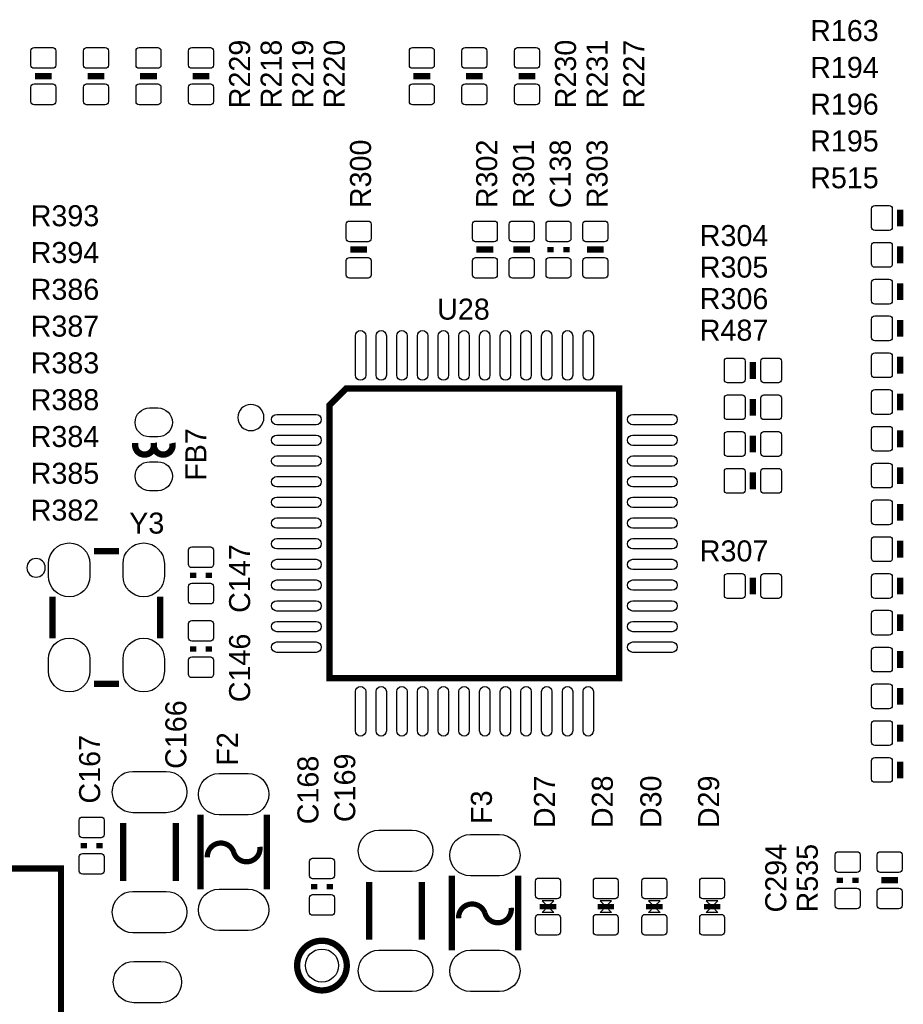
# Model space of a CAD drawing. Extents: x -5 to 175, y -1 to 134.
# Tile 13 of 19: x 115 to 136, y 18 to 42. Entities that reach past the tile are written whole.
import ezdxf

# ---------------------------------------------------------------- set-up
doc = ezdxf.new("R2010")
doc.units = 0
for name, color, linetype in [('PG_SILKSCREEN_TOP', 7, 'CONTINUOUS'), ('PIN_TOP', 12, 'CONTINUOUS'), ('RD_SILKSCREEN_TOP', 7, 'CONTINUOUS')]:
    doc.layers.add(name, color=color, linetype=linetype)

msp = doc.modelspace()

# ---------------------------------------------------------------- linework, layer by layer
at = {"layer": 'PG_SILKSCREEN_TOP'}
for points, const_width in [([(115.6462, 40.64), (115.2398, 40.64)], 0.1524), ([(116.9162, 40.64), (116.5098, 40.64)], 0.1524), ([(118.1862, 40.64), (117.7798, 40.64)], 0.1524), ([(119.4562, 40.64), (119.0498, 40.64)], 0.1524), ([(124.7902, 40.64), (124.3838, 40.64)], 0.1524), ([(126.0602, 40.64), (125.6538, 40.64)], 0.1524), ([(127.3302, 40.64), (126.9238, 40.64)], 0.1524), ([(136.144, 37.0078), (136.144, 37.4142)], 0.1524), ([(122.8598, 36.449), (123.2662, 36.449)], 0.1524), ([(126.3142, 36.449), (125.9078, 36.449)], 0.1524), ([(126.7968, 36.449), (127.2032, 36.449)], 0.1524), ([(127.6985, 36.5125), (127.6985, 36.3855)], 0.1524), ([(128.0795, 36.3855), (128.0795, 36.5125)], 0.1524), ([(128.9812, 36.449), (128.5748, 36.449)], 0.1524), ([(136.144, 36.1188), (136.144, 36.5252)], 0.1524), ([(136.144, 35.2298), (136.144, 35.6362)], 0.1524), ([(136.144, 34.3408), (136.144, 34.7472)], 0.1524), ([(132.588, 33.7312), (132.588, 33.3248)], 0.1524), ([(136.144, 33.4518), (136.144, 33.8582)], 0.1524), ([(122.75693, 33.09112), (122.35688, 32.69107), (122.35688, 26.09088), (129.35712, 26.09088), (129.35712, 33.09112), (122.75693, 33.09112)], 0.1524), ([(132.588, 32.8422), (132.588, 32.4358)], 0.1524), ([(136.144, 32.5628), (136.144, 32.9692)], 0.1524), ([(136.144, 31.6738), (136.144, 32.0802)], 0.1524), ([(132.588, 31.9532), (132.588, 31.5468)], 0.1524), ([(136.144, 30.7848), (136.144, 31.1912)], 0.1524), ([(132.588, 31.0642), (132.588, 30.6578)], 0.1524), ([(136.144, 29.8958), (136.144, 30.3022)], 0.1524), ([(136.144, 29.0068), (136.144, 29.4132)], 0.1524), ([(116.667026, 29.158946), (117.266974, 29.158946)], 0.1524), ([(119.0625, 28.6385), (119.0625, 28.5115)], 0.1524), ([(119.4435, 28.5115), (119.4435, 28.6385)], 0.1524), ([(132.588, 28.1178), (132.588, 28.5242)], 0.1524), ([(136.144, 28.1178), (136.144, 28.5242)], 0.1524), ([(115.667028, 28.058872), (115.667028, 27.059128)], 0.1524), ([(118.266972, 28.058872), (118.266972, 27.059128)], 0.1524), ([(136.144, 27.2288), (136.144, 27.6352)], 0.1524), ([(119.0625, 26.8605), (119.0625, 26.7335)], 0.1524), ([(119.4435, 26.7335), (119.4435, 26.8605)], 0.1524), ([(136.144, 26.3398), (136.144, 26.7462)], 0.1524), ([(116.667026, 25.959054), (117.266974, 25.959054)], 0.1524), ([(136.144, 25.4508), (136.144, 25.8572)], 0.1524), ([(136.144, 24.5618), (136.144, 24.9682)], 0.1524), ([(136.144, 24.0792), (136.144, 23.6728)], 0.1524), ([(119.2403, 20.991322), (119.2403, 22.791166)], 0.1524), ([(120.8405, 20.991322), (120.8405, 22.791166)], 0.1524), ([(117.3734, 21.192744), (117.3734, 22.589744)], 0.1524), ([(118.6434, 21.192744), (118.6434, 22.589744)], 0.1524), ([(116.4209, 22.1107), (116.4209, 21.9837)], 0.1524), ([(116.8019, 21.9837), (116.8019, 22.1107)], 0.1524), ([(99.269042, 21.495004), (99.269042, -0.724916), (115.868958, -0.724916), (115.868958, 21.495004), (99.269042, 21.495004)], 0.1524), ([(121.9835, 21.116544), (121.9835, 20.989544)], 0.1524), ([(122.3645, 20.989544), (122.3645, 21.116544)], 0.1524), ([(123.317, 19.77263), (123.317, 21.16963)], 0.1524), ([(124.587, 19.77263), (124.587, 21.16963)], 0.1524), ([(125.3109, 19.518122), (125.3109, 21.317966)], 0.1524), ([(126.9111, 19.518122), (126.9111, 21.317966)], 0.1524), ([(134.6835, 21.2725), (134.6835, 21.1455)], 0.1524), ([(135.0645, 21.1455), (135.0645, 21.2725)], 0.1524), ([(135.6868, 21.209), (136.0932, 21.209)], 0.1524), ([(127.834898, 20.574), (127.435102, 20.574)], 0.130048), ([(129.231898, 20.574), (128.832102, 20.574)], 0.130048), ([(130.4036, 20.574), (130.003804, 20.574)], 0.130048), ([(131.8006, 20.574), (131.400804, 20.574)], 0.130048)]:
    msp.add_lwpolyline(points, dxfattribs=dict(at, const_width=const_width))
for points in [[(120.77319, 32.391096, 1), (120.140832, 32.390893, 1)], [(115.490498, 28.758896, 1), (115.043502, 28.759104, 1)]]:
    msp.add_lwpolyline(points, format="xyb", close=True, dxfattribs=at)
for points, const_width in [([(117.659912, 31.77794), (117.659912, 31.723076, 1.11689), (118.11, 31.773114)], 0.1524), ([(118.11, 31.77794), (118.11, 31.723076, 1.116858), (118.560088, 31.773114)], 0.1524), ([(120.6754, 22.018244, -0.920255), (120.0404, 21.891244, 0.866233), (119.4054, 21.764244)], 0.127), ([(126.746, 20.545044, -0.920255), (126.111, 20.418044, 0.866233), (125.476, 20.291044)], 0.127), ([(122.773948, 19.148044, 1), (121.574052, 19.148044, 1), (122.773948, 19.148044)], 0.1524)]:
    msp.add_lwpolyline(points, format="xyb", dxfattribs=dict(at, const_width=const_width))
for points in [[(127.635, 20.574), (127.774954, 20.713954), (127.495046, 20.713954)], [(129.032, 20.574), (129.171954, 20.713954), (128.892046, 20.713954)], [(130.203702, 20.574), (130.343656, 20.713954), (130.063748, 20.713954)], [(131.600702, 20.574), (131.740656, 20.713954), (131.460748, 20.713954)], [(127.635, 20.574), (127.774954, 20.434046), (127.495046, 20.434046)], [(129.032, 20.574), (129.171954, 20.434046), (128.892046, 20.434046)], [(130.203702, 20.574), (130.343656, 20.434046), (130.063748, 20.434046)], [(131.600702, 20.574), (131.740656, 20.434046), (131.460748, 20.434046)]]:
    msp.add_lwpolyline(points, close=True, dxfattribs=at)
at = {"layer": 'PIN_TOP'}
for points in [[(115.742974, 41.254934), (115.742974, 40.904922, -0.415686), (115.668044, 40.829992), (115.217956, 40.829992, -0.415686), (115.143026, 40.904922), (115.143026, 41.254934, -0.415686), (115.217956, 41.329864), (115.668044, 41.329864, -0.415686)], [(117.012974, 41.254934), (117.012974, 40.904922, -0.415686), (116.938044, 40.829992), (116.487956, 40.829992, -0.415686), (116.413026, 40.904922), (116.413026, 41.254934, -0.415686), (116.487956, 41.329864), (116.938044, 41.329864, -0.415686)], [(118.282974, 41.254934), (118.282974, 40.904922, -0.415686), (118.208044, 40.829992), (117.757956, 40.829992, -0.415686), (117.683026, 40.904922), (117.683026, 41.254934, -0.415686), (117.757956, 41.329864), (118.208044, 41.329864, -0.415686)], [(119.552974, 41.254934), (119.552974, 40.904922, -0.415686), (119.478044, 40.829992), (119.027956, 40.829992, -0.415686), (118.953026, 40.904922), (118.953026, 41.254934, -0.415686), (119.027956, 41.329864), (119.478044, 41.329864, -0.415686)], [(124.886974, 41.254934), (124.886974, 40.904922, -0.415686), (124.812044, 40.829992), (124.361956, 40.829992, -0.415686), (124.287026, 40.904922), (124.287026, 41.254934, -0.415686), (124.361956, 41.329864), (124.812044, 41.329864, -0.415686)], [(126.156974, 41.254934), (126.156974, 40.904922, -0.415686), (126.082044, 40.829992), (125.631956, 40.829992, -0.415686), (125.557026, 40.904922), (125.557026, 41.254934, -0.415686), (125.631956, 41.329864), (126.082044, 41.329864, -0.415686)], [(127.426974, 41.254934), (127.426974, 40.904922, -0.415686), (127.352044, 40.829992), (126.901956, 40.829992, -0.415686), (126.827026, 40.904922), (126.827026, 41.254934, -0.415686), (126.901956, 41.329864), (127.352044, 41.329864, -0.415686)], [(115.742974, 40.375078), (115.742974, 40.025066, -0.415686), (115.668044, 39.950136), (115.217956, 39.950136, -0.415686), (115.143026, 40.025066), (115.143026, 40.375078, -0.415686), (115.217956, 40.450008), (115.668044, 40.450008, -0.415686)], [(117.012974, 40.375078), (117.012974, 40.025066, -0.415686), (116.938044, 39.950136), (116.487956, 39.950136, -0.415686), (116.413026, 40.025066), (116.413026, 40.375078, -0.415686), (116.487956, 40.450008), (116.938044, 40.450008, -0.415686)], [(118.282974, 40.375078), (118.282974, 40.025066, -0.415686), (118.208044, 39.950136), (117.757956, 39.950136, -0.415686), (117.683026, 40.025066), (117.683026, 40.375078, -0.415686), (117.757956, 40.450008), (118.208044, 40.450008, -0.415686)], [(119.552974, 40.375078), (119.552974, 40.025066, -0.415686), (119.478044, 39.950136), (119.027956, 39.950136, -0.415686), (118.953026, 40.025066), (118.953026, 40.375078, -0.415686), (119.027956, 40.450008), (119.478044, 40.450008, -0.415686)], [(124.886974, 40.375078), (124.886974, 40.025066, -0.415686), (124.812044, 39.950136), (124.361956, 39.950136, -0.415686), (124.287026, 40.025066), (124.287026, 40.375078, -0.415686), (124.361956, 40.450008), (124.812044, 40.450008, -0.415686)], [(126.156974, 40.375078), (126.156974, 40.025066, -0.415686), (126.082044, 39.950136), (125.631956, 39.950136, -0.415686), (125.557026, 40.025066), (125.557026, 40.375078, -0.415686), (125.631956, 40.450008), (126.082044, 40.450008, -0.415686)], [(127.426974, 40.375078), (127.426974, 40.025066, -0.415686), (127.352044, 39.950136), (126.901956, 39.950136, -0.415686), (126.827026, 40.025066), (126.827026, 40.375078, -0.415686), (126.901956, 40.450008), (127.352044, 40.450008, -0.415686)], [(135.879078, 36.911026), (135.529066, 36.911026, -0.415686), (135.454136, 36.985956), (135.454136, 37.436044, -0.415686), (135.529066, 37.510974), (135.879078, 37.510974, -0.415686), (135.954008, 37.436044), (135.954008, 36.985956, -0.415686)], [(122.763026, 36.713922), (122.763026, 37.063934, -0.415686), (122.837956, 37.138864), (123.288044, 37.138864, -0.415686), (123.362974, 37.063934), (123.362974, 36.713922, -0.415686), (123.288044, 36.638992), (122.837956, 36.638992, -0.415686)], [(126.410974, 37.063934), (126.410974, 36.713922, -0.415686), (126.336044, 36.638992), (125.885956, 36.638992, -0.415686), (125.811026, 36.713922), (125.811026, 37.063934, -0.415686), (125.885956, 37.138864), (126.336044, 37.138864, -0.415686)], [(126.700026, 36.713922), (126.700026, 37.063934, -0.415686), (126.774956, 37.138864), (127.225044, 37.138864, -0.415686), (127.299974, 37.063934), (127.299974, 36.713922, -0.415686), (127.225044, 36.638992), (126.774956, 36.638992, -0.415686)], [(128.188974, 37.063934), (128.188974, 36.713922, -0.415686), (128.114044, 36.638992), (127.663956, 36.638992, -0.415686), (127.589026, 36.713922), (127.589026, 37.063934, -0.415686), (127.663956, 37.138864), (128.114044, 37.138864, -0.415686)], [(129.077974, 37.063934), (129.077974, 36.713922, -0.415686), (129.003044, 36.638992), (128.552956, 36.638992, -0.415686), (128.478026, 36.713922), (128.478026, 37.063934, -0.415686), (128.552956, 37.138864), (129.003044, 37.138864, -0.415686)], [(135.879078, 36.022026), (135.529066, 36.022026, -0.415686), (135.454136, 36.096956), (135.454136, 36.547044, -0.415686), (135.529066, 36.621974), (135.879078, 36.621974, -0.415686), (135.954008, 36.547044), (135.954008, 36.096956, -0.415686)], [(122.763026, 35.834066), (122.763026, 36.184078, -0.415686), (122.837956, 36.259008), (123.288044, 36.259008, -0.415686), (123.362974, 36.184078), (123.362974, 35.834066, -0.415686), (123.288044, 35.759136), (122.837956, 35.759136, -0.415686)], [(126.410974, 36.184078), (126.410974, 35.834066, -0.415686), (126.336044, 35.759136), (125.885956, 35.759136, -0.415686), (125.811026, 35.834066), (125.811026, 36.184078, -0.415686), (125.885956, 36.259008), (126.336044, 36.259008, -0.415686)], [(126.700026, 35.834066), (126.700026, 36.184078, -0.415686), (126.774956, 36.259008), (127.225044, 36.259008, -0.415686), (127.299974, 36.184078), (127.299974, 35.834066, -0.415686), (127.225044, 35.759136), (126.774956, 35.759136, -0.415686)], [(128.188974, 36.184078), (128.188974, 35.834066, -0.415686), (128.114044, 35.759136), (127.663956, 35.759136, -0.415686), (127.589026, 35.834066), (127.589026, 36.184078, -0.415686), (127.663956, 36.259008), (128.114044, 36.259008, -0.415686)], [(129.077974, 36.184078), (129.077974, 35.834066, -0.415686), (129.003044, 35.759136), (128.552956, 35.759136, -0.415686), (128.478026, 35.834066), (128.478026, 36.184078, -0.415686), (128.552956, 36.259008), (129.003044, 36.259008, -0.415686)], [(135.879078, 35.133026), (135.529066, 35.133026, -0.415686), (135.454136, 35.207956), (135.454136, 35.658044, -0.415686), (135.529066, 35.732974), (135.879078, 35.732974, -0.415686), (135.954008, 35.658044), (135.954008, 35.207956, -0.415686)], [(135.879078, 34.244026), (135.529066, 34.244026, -0.415686), (135.454136, 34.318956), (135.454136, 34.769044, -0.415686), (135.529066, 34.843974), (135.879078, 34.843974, -0.415686), (135.954008, 34.769044), (135.954008, 34.318956, -0.415686)], [(123.23318, 34.366962), (123.23318, 33.417002, -1), (122.983244, 33.417002), (122.983244, 34.366962, -1)], [(123.73102, 34.366962), (123.73102, 33.417002, -1), (123.481084, 33.417002), (123.481084, 34.366962, -1)], [(124.2314, 34.366962), (124.2314, 33.417002, -1), (123.981464, 33.417002), (123.981464, 34.366962, -1)], [(124.73178, 34.366962), (124.73178, 33.417002, -1), (124.481844, 33.417002), (124.481844, 34.366962, -1)], [(125.23216, 34.366962), (125.23216, 33.417002, -1), (124.982224, 33.417002), (124.982224, 34.366962, -1)], [(125.73254, 34.366962), (125.73254, 33.417002, -1), (125.482604, 33.417002), (125.482604, 34.366962, -1)], [(126.23292, 34.366962), (126.23292, 33.417002, -1), (125.982984, 33.417002), (125.982984, 34.366962, -1)], [(126.7333, 34.366962), (126.7333, 33.417002, -1), (126.483364, 33.417002), (126.483364, 34.366962, -1)], [(127.23114, 34.366962), (127.23114, 33.417002, -1), (126.981204, 33.417002), (126.981204, 34.366962, -1)], [(127.73152, 34.366962), (127.73152, 33.417002, -1), (127.481584, 33.417002), (127.481584, 34.366962, -1)], [(128.2319, 34.366962), (128.2319, 33.417002, -1), (127.981964, 33.417002), (127.981964, 34.366962, -1)], [(128.73228, 34.366962), (128.73228, 33.417002, -1), (128.482344, 33.417002), (128.482344, 34.366962, -1)], [(131.973066, 33.827974), (132.323078, 33.827974, -0.415686), (132.398008, 33.753044), (132.398008, 33.302956, -0.415686), (132.323078, 33.228026), (131.973066, 33.228026, -0.415686), (131.898136, 33.302956), (131.898136, 33.753044, -0.415686)], [(132.852922, 33.827974), (133.202934, 33.827974, -0.415686), (133.277864, 33.753044), (133.277864, 33.302956, -0.415686), (133.202934, 33.228026), (132.852922, 33.228026, -0.415686), (132.777992, 33.302956), (132.777992, 33.753044, -0.415686)], [(135.879078, 33.355026), (135.529066, 33.355026, -0.415686), (135.454136, 33.429956), (135.454136, 33.880044, -0.415686), (135.529066, 33.954974), (135.879078, 33.954974, -0.415686), (135.954008, 33.880044), (135.954008, 33.429956, -0.415686)], [(131.973066, 32.938974), (132.323078, 32.938974, -0.415686), (132.398008, 32.864044), (132.398008, 32.413956, -0.415686), (132.323078, 32.339026), (131.973066, 32.339026, -0.415686), (131.898136, 32.413956), (131.898136, 32.864044, -0.415686)], [(132.852922, 32.938974), (133.202934, 32.938974, -0.415686), (133.277864, 32.864044), (133.277864, 32.413956, -0.415686), (133.202934, 32.339026), (132.852922, 32.339026, -0.415686), (132.777992, 32.413956), (132.777992, 32.864044, -0.415686)], [(135.879078, 32.466026), (135.529066, 32.466026, -0.415686), (135.454136, 32.540956), (135.454136, 32.991044, -0.415686), (135.529066, 33.065974), (135.879078, 33.065974, -0.415686), (135.954008, 32.991044), (135.954008, 32.540956, -0.415686)], [(118.209949, 31.922974), (118.010051, 31.922974, -1), (118.010051, 32.622998), (118.209949, 32.622998, -1)], [(122.032014, 32.21609), (121.082054, 32.21609, -1), (121.082054, 32.466026), (122.032014, 32.466026, -1)], [(130.632454, 32.21609), (129.682494, 32.21609, -1), (129.682494, 32.466026), (130.632454, 32.466026, -1)], [(135.879078, 31.577026), (135.529066, 31.577026, -0.415686), (135.454136, 31.651956), (135.454136, 32.102044, -0.415686), (135.529066, 32.176974), (135.879078, 32.176974, -0.415686), (135.954008, 32.102044), (135.954008, 31.651956, -0.415686)], [(122.032014, 31.71571), (121.082054, 31.71571, -1), (121.082054, 31.965646), (122.032014, 31.965646, -1)], [(130.632454, 31.71571), (129.682494, 31.71571, -1), (129.682494, 31.965646), (130.632454, 31.965646, -1)], [(131.973066, 32.049974), (132.323078, 32.049974, -0.415686), (132.398008, 31.975044), (132.398008, 31.524956, -0.415686), (132.323078, 31.450026), (131.973066, 31.450026, -0.415686), (131.898136, 31.524956), (131.898136, 31.975044, -0.415686)], [(132.852922, 32.049974), (133.202934, 32.049974, -0.415686), (133.277864, 31.975044), (133.277864, 31.524956, -0.415686), (133.202934, 31.450026), (132.852922, 31.450026, -0.415686), (132.777992, 31.524956), (132.777992, 31.975044, -0.415686)], [(122.032014, 31.21533), (121.082054, 31.21533, -1), (121.082054, 31.465266), (122.032014, 31.465266, -1)], [(130.632454, 31.21533), (129.682494, 31.21533, -1), (129.682494, 31.465266), (130.632454, 31.465266, -1)], [(118.209949, 30.623002), (118.010051, 30.623002, -1), (118.010051, 31.323026), (118.209949, 31.323026, -1)], [(135.879078, 30.688026), (135.529066, 30.688026, -0.415686), (135.454136, 30.762956), (135.454136, 31.213044, -0.415686), (135.529066, 31.287974), (135.879078, 31.287974, -0.415686), (135.954008, 31.213044), (135.954008, 30.762956, -0.415686)], [(122.032014, 30.71495), (121.082054, 30.71495, -1), (121.082054, 30.964886), (122.032014, 30.964886, -1)], [(130.632454, 30.71495), (129.682494, 30.71495, -1), (129.682494, 30.964886), (130.632454, 30.964886, -1)], [(131.973066, 31.160974), (132.323078, 31.160974, -0.415686), (132.398008, 31.086044), (132.398008, 30.635956, -0.415686), (132.323078, 30.561026), (131.973066, 30.561026, -0.415686), (131.898136, 30.635956), (131.898136, 31.086044, -0.415686)], [(132.852922, 31.160974), (133.202934, 31.160974, -0.415686), (133.277864, 31.086044), (133.277864, 30.635956, -0.415686), (133.202934, 30.561026), (132.852922, 30.561026, -0.415686), (132.777992, 30.635956), (132.777992, 31.086044, -0.415686)], [(122.032014, 30.21711), (121.082054, 30.21711, -1), (121.082054, 30.467046), (122.032014, 30.467046, -1)], [(130.632454, 30.21711), (129.682494, 30.21711, -1), (129.682494, 30.467046), (130.632454, 30.467046, -1)], [(135.879078, 29.799026), (135.529066, 29.799026, -0.415686), (135.454136, 29.873956), (135.454136, 30.324044, -0.415686), (135.529066, 30.398974), (135.879078, 30.398974, -0.415686), (135.954008, 30.324044), (135.954008, 29.873956, -0.415686)], [(122.032014, 29.71673), (121.082054, 29.71673, -1), (121.082054, 29.966666), (122.032014, 29.966666, -1)], [(130.632454, 29.71673), (129.682494, 29.71673, -1), (129.682494, 29.966666), (130.632454, 29.966666, -1)], [(135.879078, 28.910026), (135.529066, 28.910026, -0.415686), (135.454136, 28.984956), (135.454136, 29.435044, -0.415686), (135.529066, 29.509974), (135.879078, 29.509974, -0.415686), (135.954008, 29.435044), (135.954008, 28.984956, -0.415686)], [(115.566825, 28.559125), (115.566825, 28.859099, -1), (116.566823, 28.859099), (116.566823, 28.559125, -1)], [(117.367177, 28.559125), (117.367177, 28.859099, -1), (118.367175, 28.859099), (118.367175, 28.559125, -1)], [(119.552974, 29.189934), (119.552974, 28.839922, -0.415686), (119.478044, 28.764992), (119.027956, 28.764992, -0.415686), (118.953026, 28.839922), (118.953026, 29.189934, -0.415686), (119.027956, 29.264864), (119.478044, 29.264864, -0.415686)], [(122.032014, 29.21635), (121.082054, 29.21635, -1), (121.082054, 29.466286), (122.032014, 29.466286, -1)], [(130.632454, 29.21635), (129.682494, 29.21635, -1), (129.682494, 29.466286), (130.632454, 29.466286, -1)], [(122.032014, 28.71597), (121.082054, 28.71597, -1), (121.082054, 28.965906), (122.032014, 28.965906, -1)], [(130.632454, 28.71597), (129.682494, 28.71597, -1), (129.682494, 28.965906), (130.632454, 28.965906, -1)], [(132.323078, 28.021026), (131.973066, 28.021026, -0.415686), (131.898136, 28.095956), (131.898136, 28.546044, -0.415686), (131.973066, 28.620974), (132.323078, 28.620974, -0.415686), (132.398008, 28.546044), (132.398008, 28.095956, -0.415686)], [(133.202934, 28.021026), (132.852922, 28.021026, -0.415686), (132.777992, 28.095956), (132.777992, 28.546044, -0.415686), (132.852922, 28.620974), (133.202934, 28.620974, -0.415686), (133.277864, 28.546044), (133.277864, 28.095956, -0.415686)], [(135.879078, 28.021026), (135.529066, 28.021026, -0.415686), (135.454136, 28.095956), (135.454136, 28.546044, -0.415686), (135.529066, 28.620974), (135.879078, 28.620974, -0.415686), (135.954008, 28.546044), (135.954008, 28.095956, -0.415686)], [(119.552974, 28.310078), (119.552974, 27.960066, -0.415686), (119.478044, 27.885136), (119.027956, 27.885136, -0.415686), (118.953026, 27.960066), (118.953026, 28.310078, -0.415686), (119.027956, 28.385008), (119.478044, 28.385008, -0.415686)], [(122.032014, 28.21559), (121.082054, 28.21559, -1), (121.082054, 28.465526), (122.032014, 28.465526, -1)], [(130.632454, 28.21559), (129.682494, 28.21559, -1), (129.682494, 28.465526), (130.632454, 28.465526, -1)], [(122.032014, 27.71521), (121.082054, 27.71521, -1), (121.082054, 27.965146), (122.032014, 27.965146, -1)], [(130.632454, 27.71521), (129.682494, 27.71521, -1), (129.682494, 27.965146), (130.632454, 27.965146, -1)], [(135.879078, 27.132026), (135.529066, 27.132026, -0.415686), (135.454136, 27.206956), (135.454136, 27.657044, -0.415686), (135.529066, 27.731974), (135.879078, 27.731974, -0.415686), (135.954008, 27.657044), (135.954008, 27.206956, -0.415686)], [(118.953026, 27.061922), (118.953026, 27.411934, -0.415686), (119.027956, 27.486864), (119.478044, 27.486864, -0.415686), (119.552974, 27.411934), (119.552974, 27.061922, -0.415686), (119.478044, 26.986992), (119.027956, 26.986992, -0.415686)], [(122.032014, 27.21483), (121.082054, 27.21483, -1), (121.082054, 27.464766), (122.032014, 27.464766, -1)], [(130.632454, 27.21483), (129.682494, 27.21483, -1), (129.682494, 27.464766), (130.632454, 27.464766, -1)], [(115.566825, 26.258901), (115.566825, 26.558875, -1), (116.566823, 26.558875), (116.566823, 26.258901, -1)], [(117.367177, 26.258901), (117.367177, 26.558875, -1), (118.367175, 26.558875), (118.367175, 26.258901, -1)], [(122.032014, 26.71699), (121.082054, 26.71699, -1), (121.082054, 26.966926), (122.032014, 26.966926, -1)], [(130.632454, 26.71699), (129.682494, 26.71699, -1), (129.682494, 26.966926), (130.632454, 26.966926, -1)], [(135.879078, 26.243026), (135.529066, 26.243026, -0.415686), (135.454136, 26.317956), (135.454136, 26.768044, -0.415686), (135.529066, 26.842974), (135.879078, 26.842974, -0.415686), (135.954008, 26.768044), (135.954008, 26.317956, -0.415686)], [(118.953026, 26.182066), (118.953026, 26.532078, -0.415686), (119.027956, 26.607008), (119.478044, 26.607008, -0.415686), (119.552974, 26.532078), (119.552974, 26.182066, -0.415686), (119.478044, 26.107136), (119.027956, 26.107136, -0.415686)], [(135.879078, 25.354026), (135.529066, 25.354026, -0.415686), (135.454136, 25.428956), (135.454136, 25.879044, -0.415686), (135.529066, 25.953974), (135.879078, 25.953974, -0.415686), (135.954008, 25.879044), (135.954008, 25.428956, -0.415686)], [(123.23318, 25.766776), (123.23318, 24.816816, -1), (122.983244, 24.816816), (122.983244, 25.766776, -1)], [(123.73102, 25.766776), (123.73102, 24.816816, -1), (123.481084, 24.816816), (123.481084, 25.766776, -1)], [(124.2314, 25.766776), (124.2314, 24.816816, -1), (123.981464, 24.816816), (123.981464, 25.766776, -1)], [(124.73178, 25.766776), (124.73178, 24.816816, -1), (124.481844, 24.816816), (124.481844, 25.766776, -1)], [(125.23216, 25.766776), (125.23216, 24.816816, -1), (124.982224, 24.816816), (124.982224, 25.766776, -1)], [(125.73254, 25.766776), (125.73254, 24.816816, -1), (125.482604, 24.816816), (125.482604, 25.766776, -1)], [(126.23292, 25.766776), (126.23292, 24.816816, -1), (125.982984, 24.816816), (125.982984, 25.766776, -1)], [(126.7333, 25.766776), (126.7333, 24.816816, -1), (126.483364, 24.816816), (126.483364, 25.766776, -1)], [(127.23114, 25.766776), (127.23114, 24.816816, -1), (126.981204, 24.816816), (126.981204, 25.766776, -1)], [(127.73152, 25.766776), (127.73152, 24.816816, -1), (127.481584, 24.816816), (127.481584, 25.766776, -1)], [(128.2319, 25.766776), (128.2319, 24.816816, -1), (127.981964, 24.816816), (127.981964, 25.766776, -1)], [(128.73228, 25.766776), (128.73228, 24.816816, -1), (128.482344, 24.816816), (128.482344, 25.766776, -1)], [(135.879078, 24.465026), (135.529066, 24.465026, -0.415686), (135.454136, 24.539956), (135.454136, 24.990044, -0.415686), (135.529066, 25.064974), (135.879078, 25.064974, -0.415686), (135.954008, 24.990044), (135.954008, 24.539956, -0.415686)], [(135.529066, 24.175974), (135.879078, 24.175974, -0.415686), (135.954008, 24.101044), (135.954008, 23.650956, -0.415686), (135.879078, 23.576026), (135.529066, 23.576026, -0.415686), (135.454136, 23.650956), (135.454136, 24.101044, -0.415686)], [(117.60835, 23.841329), (118.40845, 23.841329, -1), (118.40845, 22.841331), (117.60835, 22.841331, -1)], [(119.690388, 23.788243), (120.390412, 23.788243, -1), (120.390412, 22.788245), (119.690388, 22.788245, -1)], [(116.911374, 22.662134), (116.911374, 22.312122, -0.415686), (116.836444, 22.237192), (116.386356, 22.237192, -0.415686), (116.311426, 22.312122), (116.311426, 22.662134, -0.415686), (116.386356, 22.737064), (116.836444, 22.737064, -0.415686)], [(123.55195, 22.421215), (124.35205, 22.421215, -1), (124.35205, 21.421217), (123.55195, 21.421217, -1)], [(125.760988, 22.315043), (126.461012, 22.315043, -1), (126.461012, 21.315045), (125.760988, 21.315045, -1)], [(135.173974, 21.823934), (135.173974, 21.473922, -0.415686), (135.099044, 21.398992), (134.648956, 21.398992, -0.415686), (134.574026, 21.473922), (134.574026, 21.823934, -0.415686), (134.648956, 21.898864), (135.099044, 21.898864, -0.415686)], [(135.590026, 21.473922), (135.590026, 21.823934, -0.415686), (135.664956, 21.898864), (136.115044, 21.898864, -0.415686), (136.189974, 21.823934), (136.189974, 21.473922, -0.415686), (136.115044, 21.398992), (135.664956, 21.398992, -0.415686)], [(116.911374, 21.782278), (116.911374, 21.432266, -0.415686), (116.836444, 21.357336), (116.386356, 21.357336, -0.415686), (116.311426, 21.432266), (116.311426, 21.782278, -0.415686), (116.386356, 21.857208), (116.836444, 21.857208, -0.415686)], [(122.473974, 21.667978), (122.473974, 21.317966, -0.415686), (122.399044, 21.243036), (121.948956, 21.243036, -0.415686), (121.874026, 21.317966), (121.874026, 21.667978, -0.415686), (121.948956, 21.742908), (122.399044, 21.742908, -0.415686)], [(127.335026, 20.838922), (127.335026, 21.188934, -0.415686), (127.409956, 21.263864), (127.860044, 21.263864, -0.415686), (127.934974, 21.188934), (127.934974, 20.838922, -0.415686), (127.860044, 20.763992), (127.409956, 20.763992, -0.415686)], [(128.732026, 20.838922), (128.732026, 21.188934, -0.415686), (128.806956, 21.263864), (129.257044, 21.263864, -0.415686), (129.331974, 21.188934), (129.331974, 20.838922, -0.415686), (129.257044, 20.763992), (128.806956, 20.763992, -0.415686)], [(129.903728, 20.838922), (129.903728, 21.188934, -0.415686), (129.978658, 21.263864), (130.428746, 21.263864, -0.415686), (130.503676, 21.188934), (130.503676, 20.838922, -0.415686), (130.428746, 20.763992), (129.978658, 20.763992, -0.415686)], [(131.300728, 20.838922), (131.300728, 21.188934, -0.415686), (131.375658, 21.263864), (131.825746, 21.263864, -0.415686), (131.900676, 21.188934), (131.900676, 20.838922, -0.415686), (131.825746, 20.763992), (131.375658, 20.763992, -0.415686)], [(117.60835, 20.941157), (118.40845, 20.941157, -1), (118.40845, 19.941159), (117.60835, 19.941159, -1)], [(119.690388, 20.994243), (120.390412, 20.994243, -1), (120.390412, 19.994245), (119.690388, 19.994245, -1)], [(135.173974, 20.944078), (135.173974, 20.594066, -0.415686), (135.099044, 20.519136), (134.648956, 20.519136, -0.415686), (134.574026, 20.594066), (134.574026, 20.944078, -0.415686), (134.648956, 21.019008), (135.099044, 21.019008, -0.415686)], [(135.590026, 20.594066), (135.590026, 20.944078, -0.415686), (135.664956, 21.019008), (136.115044, 21.019008, -0.415686), (136.189974, 20.944078), (136.189974, 20.594066, -0.415686), (136.115044, 20.519136), (135.664956, 20.519136, -0.415686)], [(122.473974, 20.788122), (122.473974, 20.43811, -0.415686), (122.399044, 20.36318), (121.948956, 20.36318, -0.415686), (121.874026, 20.43811), (121.874026, 20.788122, -0.415686), (121.948956, 20.863052), (122.399044, 20.863052, -0.415686)], [(127.335026, 19.959066), (127.335026, 20.309078, -0.415686), (127.409956, 20.384008), (127.860044, 20.384008, -0.415686), (127.934974, 20.309078), (127.934974, 19.959066, -0.415686), (127.860044, 19.884136), (127.409956, 19.884136, -0.415686)], [(128.732026, 19.959066), (128.732026, 20.309078, -0.415686), (128.806956, 20.384008), (129.257044, 20.384008, -0.415686), (129.331974, 20.309078), (129.331974, 19.959066, -0.415686), (129.257044, 19.884136), (128.806956, 19.884136, -0.415686)], [(129.903728, 19.959066), (129.903728, 20.309078, -0.415686), (129.978658, 20.384008), (130.428746, 20.384008, -0.415686), (130.503676, 20.309078), (130.503676, 19.959066, -0.415686), (130.428746, 19.884136), (129.978658, 19.884136, -0.415686)], [(131.300728, 19.959066), (131.300728, 20.309078, -0.415686), (131.375658, 20.384008), (131.825746, 20.384008, -0.415686), (131.900676, 20.309078), (131.900676, 19.959066, -0.415686), (131.825746, 19.884136), (131.375658, 19.884136, -0.415686)], [(123.55195, 19.521043), (124.35205, 19.521043, -1), (124.35205, 18.521045), (123.55195, 18.521045, -1)], [(125.760988, 19.521043), (126.461012, 19.521043, -1), (126.461012, 18.521045), (125.760988, 18.521045, -1)], [(117.632607, 19.250025), (118.282593, 19.250025, -1), (118.282593, 18.250027), (117.632607, 18.250027, -1)]]:
    msp.add_lwpolyline(points, format="xyb", close=True, dxfattribs=at)
msp.add_circle((122.174, 19.148044), 0.40005, dxfattribs=at)

# ---------------------------------------------------------------- texts
at = {"layer": 'RD_SILKSCREEN_TOP', "width": 1.02}
for s, p in [('R163', (133.96976, 41.486582)), ('R194', (133.96976, 40.597582)), ('R196', (133.96976, 39.708582)), ('R195', (133.96976, 38.819582)), ('R515', (133.96976, 37.930582)), ('R393', (115.136676, 37.012626)), ('R304', (131.30276, 36.533582)), ('R394', (115.136676, 36.123626)), ('R305', (131.30276, 35.771582)), ('R386', (115.136676, 35.234626)), ('R306', (131.30276, 35.009582)), ('U28', (124.95784, 34.755582)), ('R387', (115.136676, 34.345626)), ('R487', (131.30276, 34.247582)), ('R383', (115.136676, 33.456626)), ('R388', (115.136676, 32.567626)), ('R384', (115.136676, 31.678626)), ('R385', (115.136676, 30.789626)), ('R382', (115.136676, 29.900626)), ('Y3', (117.517418, 29.58592)), ('R307', (131.30276, 28.913582))]:
    msp.add_text(s, height=0.508, dxfattribs=at).set_placement(p)
for s, p in [('R229', (120.438418, 39.86276)), ('R218', (121.200418, 39.86276)), ('R219', (121.962418, 39.86276)), ('R220', (122.724418, 39.86276)), ('R230', (128.312418, 39.86276)), ('R231', (129.074418, 39.86276)), ('R227', (129.963418, 39.86276)), ('R300', (123.359418, 37.44976)), ('R302', (126.407418, 37.44976)), ('R301', (127.296418, 37.44976)), ('C138', (128.185418, 37.44976)), ('R303', (129.074418, 37.44976)), ('FB7', (119.38, 30.861)), ('C147', (120.438418, 27.67076)), ('C146', (120.438418, 25.51176)), ('C166', (118.8974, 23.9014)), ('C167', (116.8146, 23.0632)), ('F2', (120.142, 23.9776)), ('C168', (122.089418, 22.561804)), ('C169', (122.978418, 22.61489)), ('D27', (127.804418, 22.46884)), ('D28', (129.201418, 22.46884)), ('D30', (130.37312, 22.46884)), ('D29', (131.77012, 22.46884)), ('F3', (126.280418, 22.571964)), ('C294', (133.392418, 20.43176)), ('R535', (134.154418, 20.43176))]:
    msp.add_text(s, height=0.508, rotation=90, dxfattribs=at).set_placement(p)

doc.saveas('drawing.dxf')
